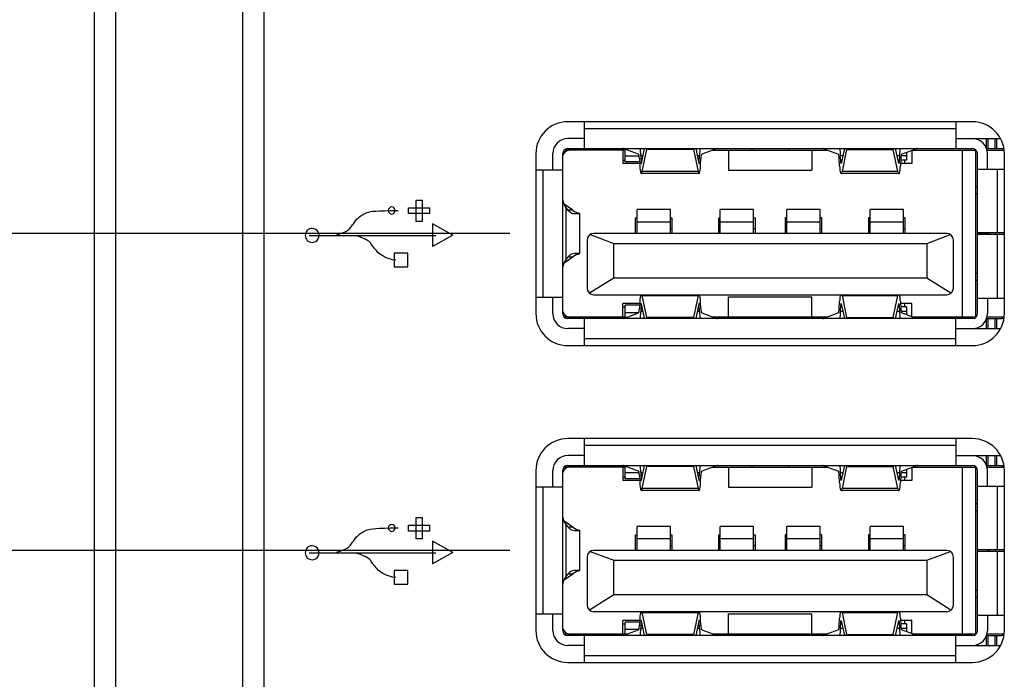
# Model space of a CAD drawing. Header units: inches. Extents: x 0 to 34, y 0 to 22.
# Tile 50 of 65: x 18 to 19.1, y 14.8 to 15.6. Entities that reach past the tile are written whole.
import ezdxf

# ---------------------------------------------------------------- set-up
doc = ezdxf.new("R2010")
doc.units = ezdxf.units.IN
doc.header["$LTSCALE"] = 1.87
doc.header["$MEASUREMENT"] = 0
doc.layers.get('0').update_dxf_attribs({"linetype": 'CONTINUOUS'})
doc.layers.add('02___PRT_ALL_AXES', color=7, linetype='CONTINUOUS')
doc.layers.add('DIMENSIONS', color=7, linetype='CONTINUOUS')
doc.styles.get("Standard").update_dxf_attribs({"font": 'txt', "width": 0.8})
doc.dimstyles.new('DIMSTYLE_1', dxfattribs={"dimtxt": 0.125, "dimasz": 0.18, "dimexe": 0.125, "dimexo": 0.0625, "dimgap": 0.0625, "dimtad": 0, "dimtih": 1, "dimtoh": 1, "dimdec": 3, "dimzin": 4, "dimdsep": 46, "dimtxsty": 'STANDARD', "dimblk": '_FILLED', "dimblk1": '_FILLED', "dimblk2": '_FILLED', "dimcen": 0.09, "dimadec": 0, "dimazin": 0, "dimtp": 0.001, "dimtm": 0.001, "dimtfac": 1, "dimtdec": 3, "dimtofl": 0, "dimtmove": 0, "dimatfit": 3, "dimldrblk": '_FILLED', "dimfxl": 1, "dimtolj": 1, "dimtzin": 4, "dimarcsym": 0})

# ---------------------------------------------------------------- blocks, each defined once
blk = doc.blocks.new('_FILLED')
at = {"color": 0, "linetype": 'BYBLOCK'}
blk.add_solid([(0, 0), (-1, 0.1736), (-1, -0.1736)], dxfattribs=at)
blk = doc.blocks.new('*D20')
at = {"layer": 'DIMENSIONS', "color": 2, "linetype": 'CONTINUOUS'}
for p, q in [((17.2968, 14.9343), (17.2968, 15.2943)), ((18.5378, 14.9343), (17.1718, 14.9343)), ((18.6494, 14.2607), (17.1718, 14.2607)), ((17.2968, 14.2607), (17.2968, 13.9007))]:
    blk.add_line(p, q, dxfattribs=at)
at = {"layer": 'DIMENSIONS', "color": 2, "linetype": 'CONTINUOUS', "xscale": 0.18, "yscale": 0.18, "zscale": 0.18}
for p, rotation in [((17.2968, 14.9343), 270), ((17.2968, 14.2607), 90)]:
    blk.add_blockref('_FILLED', p, dxfattribs=dict(at, rotation=rotation))
at = {"layer": 'DIMENSIONS', "color": 2, "linetype": 'CONTINUOUS', "insert": (17.2968, 14.66), "char_height": 0.125, "width": 1.225, "attachment_point": 2, "line_spacing_factor": 0.9}
blk.add_mtext('.674{\\Ftxt.shx;\\W1.000000;\\H0.125000; }[17.11]', dxfattribs=at)
blk = doc.blocks.new('*D21')
at = {"layer": 'DIMENSIONS', "color": 2, "linetype": 'CONTINUOUS'}
for p, q in [((15.7968, 15.3087), (15.7968, 15.6687)), ((18.5378, 15.3087), (15.6718, 15.3087)), ((18.5378, 14.9343), (15.6718, 14.9343)), ((15.7968, 14.9343), (15.7968, 14.5743))]:
    blk.add_line(p, q, dxfattribs=at)
at = {"layer": 'DIMENSIONS', "color": 2, "linetype": 'CONTINUOUS', "xscale": 0.18, "yscale": 0.18, "zscale": 0.18}
for p, rotation in [((15.7968, 15.3087), 270), ((15.7968, 14.9343), 90)]:
    blk.add_blockref('_FILLED', p, dxfattribs=dict(at, rotation=rotation))
at = {"layer": 'DIMENSIONS', "color": 2, "linetype": 'CONTINUOUS', "insert": (15.7968, 15.184), "char_height": 0.125, "width": 1.125, "attachment_point": 2, "line_spacing_factor": 0.9}
blk.add_mtext('.374{\\Ftxt.shx;\\W1.000000;\\H0.125000; }[9.51]', dxfattribs=at)
blk = doc.blocks.new('*D22')
at = {"layer": 'DIMENSIONS', "color": 2, "linetype": 'CONTINUOUS'}
for p, q in [((16.5468, 15.9756), (16.5468, 16.3356)), ((18.9244, 15.9756), (16.4218, 15.9756)), ((18.5378, 15.3087), (16.4218, 15.3087)), ((16.5468, 15.3087), (16.5468, 14.9487))]:
    blk.add_line(p, q, dxfattribs=at)
at = {"layer": 'DIMENSIONS', "color": 2, "linetype": 'CONTINUOUS', "xscale": 0.18, "yscale": 0.18, "zscale": 0.18}
for p, rotation in [((16.5468, 15.9756), 270), ((16.5468, 15.3087), 90)]:
    blk.add_blockref('_FILLED', p, dxfattribs=dict(at, rotation=rotation))
at = {"layer": 'DIMENSIONS', "color": 2, "linetype": 'CONTINUOUS', "insert": (16.5468, 15.7047), "char_height": 0.125, "width": 1.225, "attachment_point": 2, "line_spacing_factor": 0.9}
blk.add_mtext('.667{\\Ftxt.shx;\\W1.000000;\\H0.125000; }[16.94]', dxfattribs=at)

msp = doc.modelspace()

# ---------------------------------------------------------------- linework, layer by layer
at = {"color": 7, "linetype": 'CONTINUOUS'}
for p, q in [((18.2218, 17.2419), (18.2218, 12.1333)), ((18.0718, 12.137), (18.0718, 17.2382)), ((18.2468, 17.2175), (18.2468, 12.1577)), ((18.0468, 12.1626), (18.0468, 17.2126)), ((18.6259, 15.4091), (18.6259, 15.4409)), ((19.0649, 15.4409), (19.0649, 15.4091)), ((19.0649, 15.4327), (18.6259, 15.4327)), ((18.6259, 15.4209), (18.6062, 15.4209)), ((19.0649, 15.4209), (19.1178, 15.4209)), ((19.101, 15.4209), (19.101, 15.4097)), ((19.1033, 15.4091), (19.1033, 15.4209)), ((19.1111, 15.4209), (19.1111, 15.4091)), ((19.1134, 15.4091), (19.1134, 15.4209)), ((18.5885, 15.3841), (18.5885, 15.4032)), ((18.6003, 15.2142), (18.6003, 15.4032)), ((18.6741, 15.4072), (18.6018, 15.4072)), ((18.6062, 15.4091), (19.0846, 15.4091)), ((18.6712, 15.4072), (18.6712, 15.3914)), ((18.69, 15.4024), (18.6726, 15.4089)), ((18.6741, 15.3934), (18.6741, 15.408)), ((18.6741, 15.408), (18.675, 15.408)), ((18.6907, 15.4003), (18.6741, 15.4003)), ((18.6925, 15.401), (18.6929, 15.3927)), ((18.6925, 15.401), (18.6953, 15.401)), ((18.6933, 15.3917), (18.697, 15.4091)), ((18.6943, 15.382), (18.6997, 15.4079)), ((18.6996, 15.4091), (18.6997, 15.4079)), ((18.7548, 15.4079), (18.6997, 15.4079)), ((18.7548, 15.4079), (18.7549, 15.4091)), ((18.7548, 15.4079), (18.7603, 15.382)), ((18.7575, 15.4091), (18.7612, 15.3917)), ((18.7593, 15.401), (18.762, 15.401)), ((18.7616, 15.3927), (18.762, 15.401)), ((18.7819, 15.4089), (18.7646, 15.4024)), ((18.7773, 15.4072), (18.9134, 15.4072)), ((18.7964, 15.4072), (18.7964, 15.3835)), ((18.8237, 15.4091), (18.8237, 15.4072)), ((18.867, 15.4091), (18.867, 15.4072)), ((18.8948, 15.4072), (18.8948, 15.3835)), ((18.9088, 15.4089), (18.9262, 15.4024)), ((18.9291, 15.3927), (18.9287, 15.401)), ((18.9287, 15.401), (18.9315, 15.401)), ((18.9332, 15.4091), (18.9296, 15.3917)), ((18.9359, 15.4079), (18.9305, 15.382)), ((18.9359, 15.4079), (18.9358, 15.4091)), ((18.9359, 15.4079), (18.991, 15.4079)), ((18.9911, 15.4091), (18.991, 15.4079)), ((18.9965, 15.382), (18.991, 15.4079)), ((18.9974, 15.3917), (18.9938, 15.4091)), ((18.9955, 15.401), (18.9982, 15.401)), ((18.9982, 15.401), (18.9978, 15.3927)), ((19.0068, 15.4005), (19.0001, 15.4005)), ((19.0008, 15.4024), (19.0181, 15.4089)), ((19.0068, 15.4046), (19.0068, 15.3953)), ((19.0129, 15.4069), (19.0129, 15.3914)), ((19.0136, 15.4072), (19.0889, 15.4072)), ((19.0727, 15.2103), (19.0727, 15.4072)), ((19.0885, 15.2103), (19.0885, 15.4072)), ((19.0905, 15.3095), (19.0905, 15.4032)), ((19.1012, 15.4091), (19.1193, 15.4091)), ((19.1018, 15.4072), (19.122, 15.4072)), ((19.1023, 15.3849), (19.1023, 15.4032)), ((18.6712, 15.3953), (18.6741, 15.3953)), ((18.6912, 15.3914), (18.6712, 15.3914)), ((18.6911, 15.3934), (18.6741, 15.3934)), ((18.6909, 15.3971), (18.6913, 15.3889)), ((18.6936, 15.3927), (18.6929, 15.3927)), ((18.7616, 15.3927), (18.761, 15.3927)), ((18.7632, 15.3889), (18.7636, 15.3971)), ((18.9276, 15.3889), (18.9272, 15.3971)), ((18.9298, 15.3927), (18.9291, 15.3927)), ((18.9978, 15.3927), (18.9972, 15.3927)), ((18.9998, 15.3971), (18.9994, 15.3889)), ((19.0129, 15.3914), (18.9995, 15.3914)), ((19.0068, 15.3953), (18.9997, 15.3953)), ((19.0046, 15.3914), (19.0046, 15.3953)), ((18.5685, 15.3841), (18.6003, 15.3841)), ((18.5767, 15.3841), (18.5767, 15.2333)), ((18.7613, 15.3796), (18.6932, 15.3796)), ((18.7603, 15.382), (18.6943, 15.382)), ((18.7964, 15.3835), (18.8948, 15.3835)), ((18.9976, 15.3796), (18.9294, 15.3796)), ((18.9965, 15.382), (18.9305, 15.382)), ((19.0905, 15.3849), (19.1223, 15.3849)), ((19.1141, 15.3095), (19.1141, 15.3849)), ((19.0905, 15.3638), (19.0885, 15.3638)), ((19.0885, 15.356), (19.0905, 15.356)), ((18.6123, 15.3363), (18.6019, 15.3434)), ((18.6044, 15.2785), (18.6044, 15.339)), ((18.6044, 15.339), (18.6056, 15.3374)), ((18.6123, 15.3363), (18.6067, 15.3363)), ((18.614, 15.3324), (18.6194, 15.3324)), ((18.62, 15.3328), (18.62, 15.3325)), ((18.62, 15.3324), (18.62, 15.2851)), ((18.6881, 15.3089), (18.6881, 15.3372)), ((18.7275, 15.3372), (18.6881, 15.3372)), ((18.7275, 15.3089), (18.7275, 15.3372)), ((18.7865, 15.3089), (18.7865, 15.3372)), ((18.8259, 15.3372), (18.7865, 15.3372)), ((18.8259, 15.3089), (18.8259, 15.3372)), ((18.8653, 15.3089), (18.8653, 15.3372)), ((18.9046, 15.3372), (18.8653, 15.3372)), ((18.9046, 15.3089), (18.9046, 15.3372)), ((18.9637, 15.3089), (18.9637, 15.3372)), ((19.0031, 15.3372), (18.9637, 15.3372)), ((19.0031, 15.3089), (19.0031, 15.3372)), ((18.6861, 15.3089), (18.6861, 15.3274)), ((18.6861, 15.3274), (18.6881, 15.3274)), ((18.6881, 15.3228), (18.7275, 15.3228)), ((18.7275, 15.3274), (18.7294, 15.3274)), ((18.7294, 15.3274), (18.7294, 15.3089)), ((18.7846, 15.3089), (18.7846, 15.3274)), ((18.7846, 15.3274), (18.7865, 15.3274)), ((18.7865, 15.3228), (18.8259, 15.3228)), ((18.8259, 15.3274), (18.8279, 15.3274)), ((18.8279, 15.3274), (18.8279, 15.3089)), ((18.8633, 15.3274), (18.8633, 15.3089)), ((18.8653, 15.3274), (18.8633, 15.3274)), ((18.8653, 15.3228), (18.9046, 15.3228)), ((18.9066, 15.3274), (18.9046, 15.3274)), ((18.9066, 15.3089), (18.9066, 15.3274)), ((18.9617, 15.3274), (18.9617, 15.3089)), ((18.9637, 15.3274), (18.9617, 15.3274)), ((18.9637, 15.3228), (19.0031, 15.3228)), ((19.005, 15.3274), (19.0031, 15.3274)), ((19.005, 15.3089), (19.005, 15.3274)), ((18.6326, 15.3076), (18.6605, 15.2971)), ((19.0542, 15.3089), (18.6369, 15.3089)), ((18.7275, 15.3147), (18.7294, 15.3147)), ((18.7846, 15.3147), (18.7865, 15.3147)), ((18.8259, 15.3147), (18.8279, 15.3147)), ((18.8633, 15.3147), (18.8653, 15.3147)), ((18.9046, 15.3147), (18.9066, 15.3147)), ((18.9617, 15.3147), (18.9637, 15.3147)), ((19.0031, 15.3147), (19.005, 15.3147)), ((19.0306, 15.2971), (19.0586, 15.3076)), ((19.1223, 15.3095), (19.0905, 15.3095)), ((19.0905, 15.2142), (19.0905, 15.3094)), ((19.1023, 15.3094), (19.0905, 15.3094)), ((19.0905, 15.3079), (19.1223, 15.3079)), ((19.1023, 15.3094), (19.1023, 15.3079)), ((19.1042, 15.3095), (19.1042, 15.3079)), ((19.1121, 15.3079), (19.1121, 15.3095)), ((19.1141, 15.2325), (19.1141, 15.3079)), ((18.629, 15.3011), (18.629, 15.2444)), ((18.6605, 15.2562), (18.6605, 15.2971)), ((18.6605, 15.2971), (19.0306, 15.2971)), ((19.0306, 15.2971), (19.0306, 15.2562)), ((19.0621, 15.2444), (19.0621, 15.3011)), ((18.6194, 15.2851), (18.614, 15.2851)), ((18.62, 15.285), (18.62, 15.2847)), ((18.6019, 15.274), (18.6123, 15.2812)), ((18.6056, 15.28), (18.6044, 15.2785)), ((18.6067, 15.2812), (18.6123, 15.2812)), ((19.0905, 15.2615), (19.0885, 15.2615)), ((18.6605, 15.2562), (18.6319, 15.2383)), ((19.0306, 15.2562), (18.6605, 15.2562)), ((19.0592, 15.2383), (19.0306, 15.2562)), ((19.0885, 15.2536), (19.0905, 15.2536)), ((18.6003, 15.2333), (18.5685, 15.2333)), ((18.5885, 15.2142), (18.5885, 15.2333)), ((18.6369, 15.2365), (19.0542, 15.2365)), ((18.6712, 15.2103), (18.6712, 15.2261)), ((18.6912, 15.2261), (18.6712, 15.2261)), ((18.6913, 15.2286), (18.6909, 15.2203)), ((18.697, 15.2083), (18.6933, 15.2257)), ((18.6997, 15.2095), (18.6943, 15.2355)), ((18.6943, 15.2355), (18.7603, 15.2355)), ((18.7603, 15.2355), (18.7548, 15.2095)), ((18.7612, 15.2257), (18.7575, 15.2083)), ((18.7636, 15.2203), (18.7632, 15.2286)), ((18.7964, 15.2103), (18.7964, 15.2339)), ((18.7964, 15.2339), (18.8948, 15.2339)), ((18.8948, 15.2103), (18.8948, 15.2339)), ((18.9272, 15.2203), (18.9276, 15.2286)), ((18.9296, 15.2257), (18.9332, 15.2083)), ((18.9305, 15.2355), (18.9359, 15.2095)), ((18.9305, 15.2355), (18.9965, 15.2355)), ((18.991, 15.2095), (18.9965, 15.2355)), ((18.9938, 15.2083), (18.9974, 15.2257)), ((18.9994, 15.2286), (18.9998, 15.2203)), ((19.0129, 15.2261), (18.9995, 15.2261)), ((19.0046, 15.2221), (19.0046, 15.2261)), ((19.0129, 15.2105), (19.0129, 15.2261)), ((19.0905, 15.2325), (19.1223, 15.2325)), ((19.1023, 15.2325), (19.1023, 15.2142)), ((18.6712, 15.2221), (18.6741, 15.2221)), ((18.6726, 15.2086), (18.69, 15.215)), ((18.6741, 15.2092), (18.6741, 15.2241)), ((18.6911, 15.2241), (18.6741, 15.2241)), ((18.6741, 15.2156), (18.6903, 15.2156)), ((18.6929, 15.2247), (18.6925, 15.2165)), ((18.6953, 15.2165), (18.6925, 15.2165)), ((18.6929, 15.2247), (18.6936, 15.2247)), ((18.762, 15.2165), (18.7593, 15.2165)), ((18.761, 15.2247), (18.7616, 15.2247)), ((18.762, 15.2165), (18.7616, 15.2247)), ((18.7646, 15.215), (18.7819, 15.2086)), ((18.9262, 15.215), (18.9088, 15.2086)), ((18.9287, 15.2165), (18.9291, 15.2247)), ((18.9315, 15.2165), (18.9287, 15.2165)), ((18.9291, 15.2247), (18.9298, 15.2247)), ((18.9982, 15.2165), (18.9955, 15.2165)), ((18.9972, 15.2247), (18.9978, 15.2247)), ((18.9978, 15.2247), (18.9982, 15.2165)), ((19.0068, 15.2221), (18.9997, 15.2221)), ((19.0001, 15.2169), (19.0068, 15.2169)), ((19.0181, 15.2086), (19.0008, 15.215)), ((19.0068, 15.2221), (19.0068, 15.2128)), ((18.6018, 15.2103), (18.6741, 15.2103)), ((19.0846, 15.2083), (18.6062, 15.2083)), ((18.6259, 15.1765), (18.6259, 15.2083)), ((18.6757, 15.2097), (18.6741, 15.2097)), ((18.6997, 15.2095), (18.6996, 15.2083)), ((18.7548, 15.2095), (18.6997, 15.2095)), ((18.7549, 15.2083), (18.7548, 15.2095)), ((18.7773, 15.2103), (18.9134, 15.2103)), ((18.8237, 15.2083), (18.8237, 15.2103)), ((18.867, 15.2083), (18.867, 15.2103)), ((18.9358, 15.2083), (18.9359, 15.2095)), ((18.9359, 15.2095), (18.991, 15.2095)), ((18.991, 15.2095), (18.9911, 15.2083)), ((19.0136, 15.2103), (19.0889, 15.2103)), ((19.0649, 15.1765), (19.0649, 15.2083)), ((19.101, 15.2078), (19.101, 15.1965)), ((19.1012, 15.2083), (19.1193, 15.2083)), ((19.1018, 15.2103), (19.122, 15.2103)), ((19.1033, 15.1965), (19.1033, 15.2083)), ((19.1111, 15.2083), (19.1111, 15.1965)), ((19.1134, 15.1965), (19.1134, 15.2083)), ((18.6259, 15.1965), (18.6062, 15.1965)), ((19.0649, 15.1965), (19.1178, 15.1965)), ((18.6259, 15.1847), (19.0649, 15.1847)), ((18.6259, 15.0347), (18.6259, 15.0665)), ((19.0649, 15.0665), (19.0649, 15.0347)), ((19.0649, 15.0583), (18.6259, 15.0583)), ((18.6259, 15.0465), (18.6062, 15.0465)), ((19.0649, 15.0465), (19.1178, 15.0465)), ((19.101, 15.0465), (19.101, 15.0353)), ((19.1033, 15.0347), (19.1033, 15.0465)), ((19.1111, 15.0465), (19.1111, 15.0347)), ((19.1134, 15.0347), (19.1134, 15.0465)), ((18.5885, 15.0097), (18.5885, 15.0288)), ((18.6003, 14.8398), (18.6003, 15.0288)), ((18.6741, 15.0327), (18.6018, 15.0327)), ((18.6062, 15.0347), (19.0846, 15.0347)), ((18.6712, 15.0327), (18.6712, 15.017)), ((18.69, 15.028), (18.6726, 15.0344)), ((18.6741, 15.019), (18.6741, 15.0336)), ((18.6741, 15.0336), (18.675, 15.0336)), ((18.6933, 15.0173), (18.697, 15.0347)), ((18.6943, 15.0075), (18.6997, 15.0335)), ((18.6996, 15.0347), (18.6997, 15.0335)), ((18.7548, 15.0335), (18.6997, 15.0335)), ((18.7548, 15.0335), (18.7549, 15.0347)), ((18.7548, 15.0335), (18.7603, 15.0075)), ((18.7575, 15.0347), (18.7612, 15.0173)), ((18.7819, 15.0344), (18.7646, 15.028)), ((18.7773, 15.0327), (18.9134, 15.0327)), ((18.7964, 15.0327), (18.7964, 15.0091)), ((18.8237, 15.0347), (18.8237, 15.0327)), ((18.867, 15.0347), (18.867, 15.0327)), ((18.8948, 15.0327), (18.8948, 15.0091)), ((18.9088, 15.0344), (18.9262, 15.028)), ((18.9332, 15.0347), (18.9296, 15.0173)), ((18.9359, 15.0335), (18.9305, 15.0075)), ((18.9359, 15.0335), (18.9358, 15.0347)), ((18.9359, 15.0335), (18.991, 15.0335)), ((18.9911, 15.0347), (18.991, 15.0335)), ((18.9965, 15.0075), (18.991, 15.0335)), ((18.9974, 15.0173), (18.9938, 15.0347)), ((19.0008, 15.028), (19.0181, 15.0344)), ((19.0068, 15.0302), (19.0068, 15.0209)), ((19.0129, 15.0325), (19.0129, 15.017)), ((19.0136, 15.0327), (19.0889, 15.0327)), ((19.0727, 14.8359), (19.0727, 15.0327)), ((19.0885, 14.8359), (19.0885, 15.0327)), ((19.0905, 14.9351), (19.0905, 15.0288)), ((19.1012, 15.0347), (19.1193, 15.0347)), ((19.1018, 15.0327), (19.122, 15.0327)), ((19.1023, 15.0105), (19.1023, 15.0288)), ((18.6712, 15.0209), (18.6741, 15.0209)), ((18.6912, 15.017), (18.6712, 15.017)), ((18.6907, 15.0259), (18.6741, 15.0259)), ((18.6911, 15.019), (18.6741, 15.019)), ((18.6909, 15.0227), (18.6913, 15.0145)), ((18.6925, 15.0266), (18.6929, 15.0183)), ((18.6925, 15.0266), (18.6953, 15.0266)), ((18.6936, 15.0183), (18.6929, 15.0183)), ((18.7593, 15.0266), (18.762, 15.0266)), ((18.7616, 15.0183), (18.761, 15.0183)), ((18.7616, 15.0183), (18.762, 15.0266)), ((18.7632, 15.0145), (18.7636, 15.0227)), ((18.9276, 15.0145), (18.9272, 15.0227)), ((18.9291, 15.0183), (18.9287, 15.0266)), ((18.9287, 15.0266), (18.9315, 15.0266)), ((18.9298, 15.0183), (18.9291, 15.0183)), ((18.9955, 15.0266), (18.9982, 15.0266)), ((18.9978, 15.0183), (18.9972, 15.0183)), ((18.9982, 15.0266), (18.9978, 15.0183)), ((18.9998, 15.0227), (18.9994, 15.0145)), ((19.0129, 15.017), (18.9995, 15.017)), ((19.0068, 15.0209), (18.9997, 15.0209)), ((19.0068, 15.0261), (19.0001, 15.0261)), ((19.0046, 15.017), (19.0046, 15.0209)), ((18.5685, 15.0097), (18.6003, 15.0097)), ((18.5767, 15.0097), (18.5767, 14.8589)), ((18.7613, 15.0052), (18.6932, 15.0052)), ((18.7603, 15.0075), (18.6943, 15.0075)), ((18.7964, 15.0091), (18.8948, 15.0091)), ((18.9976, 15.0052), (18.9294, 15.0052)), ((18.9965, 15.0075), (18.9305, 15.0075)), ((19.0905, 15.0105), (19.1223, 15.0105)), ((19.1141, 14.9351), (19.1141, 15.0105)), ((19.0905, 14.9894), (19.0885, 14.9894)), ((19.0885, 14.9816), (19.0905, 14.9816)), ((18.6123, 14.9619), (18.6019, 14.969)), ((18.6044, 14.9041), (18.6044, 14.9645)), ((18.6044, 14.9645), (18.6056, 14.963)), ((18.6123, 14.9619), (18.6067, 14.9619)), ((18.614, 14.9579), (18.6194, 14.9579)), ((18.62, 14.9584), (18.62, 14.9581)), ((18.62, 14.958), (18.62, 14.9107)), ((18.6881, 14.9345), (18.6881, 14.9628)), ((18.7275, 14.9628), (18.6881, 14.9628)), ((18.7275, 14.9345), (18.7275, 14.9628)), ((18.7865, 14.9345), (18.7865, 14.9628)), ((18.8259, 14.9628), (18.7865, 14.9628)), ((18.8259, 14.9345), (18.8259, 14.9628)), ((18.8653, 14.9345), (18.8653, 14.9628)), ((18.9046, 14.9628), (18.8653, 14.9628)), ((18.9046, 14.9345), (18.9046, 14.9628)), ((18.9637, 14.9345), (18.9637, 14.9628)), ((19.0031, 14.9628), (18.9637, 14.9628)), ((19.0031, 14.9345), (19.0031, 14.9628)), ((18.6861, 14.9345), (18.6861, 14.953)), ((18.6861, 14.953), (18.6881, 14.953)), ((18.6881, 14.9484), (18.7275, 14.9484)), ((18.7275, 14.953), (18.7294, 14.953)), ((18.7294, 14.953), (18.7294, 14.9345)), ((18.7846, 14.9345), (18.7846, 14.953)), ((18.7846, 14.953), (18.7865, 14.953)), ((18.7865, 14.9484), (18.8259, 14.9484)), ((18.8259, 14.953), (18.8279, 14.953)), ((18.8279, 14.953), (18.8279, 14.9345)), ((18.8633, 14.953), (18.8633, 14.9345)), ((18.8653, 14.953), (18.8633, 14.953)), ((18.8653, 14.9484), (18.9046, 14.9484)), ((18.9066, 14.953), (18.9046, 14.953)), ((18.9066, 14.9345), (18.9066, 14.953)), ((18.9617, 14.953), (18.9617, 14.9345)), ((18.9637, 14.953), (18.9617, 14.953)), ((18.9637, 14.9484), (19.0031, 14.9484)), ((19.005, 14.953), (19.0031, 14.953)), ((19.005, 14.9345), (19.005, 14.953)), ((19.0542, 14.9345), (18.6369, 14.9345)), ((18.7275, 14.9403), (18.7294, 14.9403)), ((18.7846, 14.9403), (18.7865, 14.9403)), ((18.8259, 14.9403), (18.8279, 14.9403)), ((18.8633, 14.9403), (18.8653, 14.9403)), ((18.9046, 14.9403), (18.9066, 14.9403)), ((18.9617, 14.9403), (18.9637, 14.9403)), ((19.0031, 14.9403), (19.005, 14.9403)), ((19.1223, 14.9351), (19.0905, 14.9351)), ((19.0905, 14.8398), (19.0905, 14.935)), ((19.1023, 14.935), (19.0905, 14.935)), ((19.1023, 14.935), (19.1023, 14.9335)), ((19.1042, 14.9351), (19.1042, 14.9335)), ((19.1121, 14.9335), (19.1121, 14.9351)), ((18.629, 14.9266), (18.629, 14.8699)), ((18.6326, 14.9332), (18.6605, 14.9227)), ((18.6605, 14.8818), (18.6605, 14.9227)), ((18.6605, 14.9227), (19.0306, 14.9227)), ((19.0306, 14.9227), (19.0586, 14.9332)), ((19.0306, 14.9227), (19.0306, 14.8818)), ((19.0621, 14.8699), (19.0621, 14.9266)), ((19.0905, 14.9335), (19.1223, 14.9335)), ((19.1141, 14.8581), (19.1141, 14.9335)), ((18.6019, 14.8996), (18.6123, 14.9068)), ((18.6056, 14.9056), (18.6044, 14.9041)), ((18.6067, 14.9068), (18.6123, 14.9068)), ((18.6194, 14.9107), (18.614, 14.9107)), ((18.62, 14.9106), (18.62, 14.9103)), ((18.6605, 14.8818), (18.6319, 14.8639)), ((19.0306, 14.8818), (18.6605, 14.8818)), ((19.0592, 14.8639), (19.0306, 14.8818)), ((19.0905, 14.8871), (19.0885, 14.8871)), ((19.0885, 14.8792), (19.0905, 14.8792)), ((18.6003, 14.8589), (18.5685, 14.8589)), ((18.5885, 14.8398), (18.5885, 14.8589)), ((18.6369, 14.8621), (19.0542, 14.8621)), ((18.6913, 14.8542), (18.6909, 14.8459)), ((18.6997, 14.8351), (18.6943, 14.8611)), ((18.6943, 14.8611), (18.7603, 14.8611)), ((18.7603, 14.8611), (18.7548, 14.8351)), ((18.7636, 14.8459), (18.7632, 14.8542)), ((18.7964, 14.8359), (18.7964, 14.8595)), ((18.7964, 14.8595), (18.8948, 14.8595)), ((18.8948, 14.8359), (18.8948, 14.8595)), ((18.9272, 14.8459), (18.9276, 14.8542)), ((18.9305, 14.8611), (18.9359, 14.8351)), ((18.9305, 14.8611), (18.9965, 14.8611)), ((18.991, 14.8351), (18.9965, 14.8611)), ((18.9994, 14.8542), (18.9998, 14.8459)), ((19.0905, 14.8581), (19.1223, 14.8581)), ((19.1023, 14.8581), (19.1023, 14.8398)), ((18.6712, 14.8359), (18.6712, 14.8516)), ((18.6912, 14.8516), (18.6712, 14.8516)), ((18.6712, 14.8477), (18.6741, 14.8477)), ((18.6741, 14.8347), (18.6741, 14.8497)), ((18.6911, 14.8497), (18.6741, 14.8497)), ((18.6741, 14.8412), (18.6903, 14.8412)), ((18.6929, 14.8503), (18.6925, 14.8421)), ((18.6953, 14.8421), (18.6925, 14.8421)), ((18.6929, 14.8503), (18.6936, 14.8503)), ((18.697, 14.8339), (18.6933, 14.8513)), ((18.7612, 14.8513), (18.7575, 14.8339)), ((18.762, 14.8421), (18.7593, 14.8421)), ((18.761, 14.8503), (18.7616, 14.8503)), ((18.762, 14.8421), (18.7616, 14.8503)), ((18.9287, 14.8421), (18.9291, 14.8503)), ((18.9315, 14.8421), (18.9287, 14.8421)), ((18.9291, 14.8503), (18.9298, 14.8503)), ((18.9296, 14.8513), (18.9332, 14.8339)), ((18.9938, 14.8339), (18.9974, 14.8513)), ((18.9982, 14.8421), (18.9955, 14.8421)), ((18.9972, 14.8503), (18.9978, 14.8503)), ((18.9978, 14.8503), (18.9982, 14.8421)), ((19.0129, 14.8516), (18.9995, 14.8516)), ((19.0068, 14.8477), (18.9997, 14.8477)), ((19.0001, 14.8425), (19.0068, 14.8425)), ((19.0046, 14.8477), (19.0046, 14.8516)), ((19.0068, 14.8477), (19.0068, 14.8384)), ((19.0129, 14.8361), (19.0129, 14.8516)), ((18.6018, 14.8359), (18.6741, 14.8359)), ((19.0846, 14.8339), (18.6062, 14.8339)), ((18.6259, 14.8021), (18.6259, 14.8339)), ((18.6726, 14.8342), (18.69, 14.8406)), ((18.6757, 14.8353), (18.6741, 14.8353)), ((18.6997, 14.8351), (18.6996, 14.8339)), ((18.7548, 14.8351), (18.6997, 14.8351)), ((18.7549, 14.8339), (18.7548, 14.8351)), ((18.7646, 14.8406), (18.7819, 14.8342)), ((18.7773, 14.8359), (18.9134, 14.8359)), ((18.8237, 14.8339), (18.8237, 14.8359)), ((18.867, 14.8339), (18.867, 14.8359)), ((18.9262, 14.8406), (18.9088, 14.8342)), ((18.9358, 14.8339), (18.9359, 14.8351)), ((18.9359, 14.8351), (18.991, 14.8351)), ((18.991, 14.8351), (18.9911, 14.8339)), ((19.0181, 14.8342), (19.0008, 14.8406)), ((19.0136, 14.8359), (19.0889, 14.8359)), ((19.0649, 14.8021), (19.0649, 14.8339)), ((19.101, 14.8334), (19.101, 14.8221)), ((19.1012, 14.8339), (19.1193, 14.8339)), ((19.1018, 14.8359), (19.122, 14.8359)), ((19.1033, 14.8221), (19.1033, 14.8339)), ((19.1111, 14.8339), (19.1111, 14.8221)), ((19.1134, 14.8221), (19.1134, 14.8339)), ((18.6259, 14.8221), (18.6062, 14.8221)), ((19.0649, 14.8221), (19.1178, 14.8221)), ((18.6259, 14.8103), (19.0649, 14.8103))]:
    msp.add_line(p, q, dxfattribs=at)
at = {"color": 40, "linetype": 'CONTINUOUS'}
for p, q in [((18.4269, 15.3232), (18.4269, 15.3483)), ((18.4269, 15.3483), (18.4339, 15.3483)), ((18.4339, 15.3483), (18.4339, 15.3232)), ((18.3614, 15.3296), (18.3627, 15.3304)), ((18.3627, 15.3304), (18.3642, 15.3314)), ((18.3642, 15.3314), (18.3657, 15.3322)), ((18.3657, 15.3322), (18.3674, 15.3329)), ((18.3674, 15.3329), (18.3691, 15.3336)), ((18.3691, 15.3336), (18.3709, 15.3341)), ((18.3709, 15.3341), (18.373, 15.3347)), ((18.373, 15.3347), (18.3758, 15.3351)), ((18.3758, 15.3351), (18.3793, 15.3354)), ((18.3793, 15.3354), (18.3838, 15.3356)), ((18.3838, 15.3356), (18.3896, 15.3358)), ((18.3896, 15.3358), (18.3968, 15.336)), ((18.3968, 15.336), (18.4058, 15.336)), ((18.4179, 15.3323), (18.4179, 15.3393)), ((18.4179, 15.3393), (18.4429, 15.3393)), ((18.4429, 15.3323), (18.4179, 15.3323)), ((18.4429, 15.3393), (18.4429, 15.3323)), ((18.3503, 15.3169), (18.3519, 15.3192)), ((18.3519, 15.3192), (18.3527, 15.3204)), ((18.3527, 15.3204), (18.3536, 15.3216)), ((18.3536, 15.3216), (18.3545, 15.3228)), ((18.3545, 15.3228), (18.3566, 15.3253)), ((18.3566, 15.3253), (18.3576, 15.3264)), ((18.3576, 15.3264), (18.3588, 15.3275)), ((18.3588, 15.3275), (18.36, 15.3285)), ((18.36, 15.3285), (18.3614, 15.3296)), ((18.4339, 15.3232), (18.4269, 15.3232)), ((18.4463, 15.3202), (18.4463, 15.2936)), ((18.4703, 15.3069), (18.4463, 15.3202)), ((18.3003, 15.3066), (18.4503, 15.3066)), ((18.3333, 15.3073), (18.3378, 15.3088)), ((18.3378, 15.3088), (18.3412, 15.3102)), ((18.3412, 15.3102), (18.3439, 15.3114)), ((18.3439, 15.3114), (18.346, 15.3126)), ((18.346, 15.3126), (18.3475, 15.3136)), ((18.3475, 15.3136), (18.3487, 15.3148)), ((18.3487, 15.3148), (18.3495, 15.3158)), ((18.3495, 15.3158), (18.3503, 15.3169)), ((18.4703, 15.3069), (18.4463, 15.2936)), ((18.3613, 15.3045), (18.357, 15.3059)), ((18.3649, 15.3031), (18.3613, 15.3045)), ((18.3676, 15.3018), (18.3649, 15.3031)), ((18.3696, 15.3007), (18.3676, 15.3018)), ((18.3711, 15.2996), (18.3696, 15.3007)), ((18.3723, 15.2985), (18.3711, 15.2996)), ((18.3732, 15.2974), (18.3723, 15.2985)), ((18.3739, 15.2963), (18.3732, 15.2974)), ((18.3747, 15.2952), (18.3739, 15.2963)), ((18.3755, 15.2941), (18.3747, 15.2952)), ((18.3764, 15.2928), (18.3755, 15.2941)), ((18.3773, 15.2916), (18.3764, 15.2928)), ((18.3784, 15.2903), (18.3773, 15.2916)), ((18.3795, 15.289), (18.3784, 15.2903)), ((18.3808, 15.2876), (18.3795, 15.289)), ((18.3822, 15.2862), (18.3808, 15.2876)), ((18.3837, 15.2849), (18.3822, 15.2862)), ((18.3855, 15.2835), (18.3837, 15.2849)), ((18.3875, 15.2823), (18.3855, 15.2835)), ((18.401, 15.2855), (18.401, 15.2696)), ((18.417, 15.2855), (18.401, 15.2855)), ((18.417, 15.2696), (18.417, 15.2855)), ((18.3898, 15.281), (18.3875, 15.2823)), ((18.3925, 15.2798), (18.3898, 15.281)), ((18.3956, 15.2788), (18.3925, 15.2798)), ((18.399, 15.2779), (18.3956, 15.2788)), ((18.403, 15.2773), (18.399, 15.2779)), ((18.401, 15.2696), (18.417, 15.2696)), ((18.4269, 14.9482), (18.4269, 14.9733)), ((18.4269, 14.9733), (18.4339, 14.9733)), ((18.4339, 14.9733), (18.4339, 14.9482)), ((18.3657, 14.9572), (18.3674, 14.9579)), ((18.3674, 14.9579), (18.3691, 14.9586)), ((18.3691, 14.9586), (18.3709, 14.9591)), ((18.3709, 14.9591), (18.373, 14.9597)), ((18.373, 14.9597), (18.3758, 14.9601)), ((18.3758, 14.9601), (18.3793, 14.9604)), ((18.3793, 14.9604), (18.3838, 14.9606)), ((18.3838, 14.9606), (18.3896, 14.9608)), ((18.3896, 14.9608), (18.3968, 14.961)), ((18.3968, 14.961), (18.4058, 14.961)), ((18.4179, 14.9573), (18.4179, 14.9643)), ((18.4179, 14.9643), (18.4429, 14.9643)), ((18.4429, 14.9643), (18.4429, 14.9573)), ((18.3527, 14.9454), (18.3536, 14.9466)), ((18.3536, 14.9466), (18.3545, 14.9478)), ((18.3545, 14.9478), (18.3566, 14.9503)), ((18.3566, 14.9503), (18.3576, 14.9514)), ((18.3576, 14.9514), (18.3588, 14.9525)), ((18.3588, 14.9525), (18.36, 14.9535)), ((18.36, 14.9535), (18.3614, 14.9546)), ((18.3614, 14.9546), (18.3627, 14.9554)), ((18.3627, 14.9554), (18.3642, 14.9564)), ((18.3642, 14.9564), (18.3657, 14.9572)), ((18.4429, 14.9573), (18.4179, 14.9573)), ((18.4339, 14.9482), (18.4269, 14.9482)), ((18.3378, 14.9338), (18.3412, 14.9352)), ((18.3412, 14.9352), (18.3439, 14.9364)), ((18.3439, 14.9364), (18.346, 14.9376)), ((18.346, 14.9376), (18.3475, 14.9386)), ((18.3475, 14.9386), (18.3487, 14.9398)), ((18.3487, 14.9398), (18.3495, 14.9408)), ((18.3495, 14.9408), (18.3503, 14.9419)), ((18.3503, 14.9419), (18.3519, 14.9442)), ((18.3519, 14.9442), (18.3527, 14.9454)), ((18.4463, 14.9452), (18.4463, 14.9186)), ((18.4703, 14.9319), (18.4463, 14.9452)), ((18.3003, 14.9316), (18.4503, 14.9316)), ((18.3333, 14.9323), (18.3378, 14.9338)), ((18.3613, 14.9295), (18.357, 14.9309)), ((18.3649, 14.9281), (18.3613, 14.9295)), ((18.3676, 14.9268), (18.3649, 14.9281)), ((18.3696, 14.9257), (18.3676, 14.9268)), ((18.3711, 14.9246), (18.3696, 14.9257)), ((18.3723, 14.9235), (18.3711, 14.9246)), ((18.3732, 14.9224), (18.3723, 14.9235)), ((18.3739, 14.9213), (18.3732, 14.9224)), ((18.4703, 14.9319), (18.4463, 14.9186)), ((18.3747, 14.9202), (18.3739, 14.9213)), ((18.3755, 14.9191), (18.3747, 14.9202)), ((18.3764, 14.9178), (18.3755, 14.9191)), ((18.3773, 14.9166), (18.3764, 14.9178)), ((18.3784, 14.9153), (18.3773, 14.9166)), ((18.3795, 14.914), (18.3784, 14.9153)), ((18.3808, 14.9126), (18.3795, 14.914)), ((18.3822, 14.9112), (18.3808, 14.9126)), ((18.3837, 14.9099), (18.3822, 14.9112)), ((18.3855, 14.9085), (18.3837, 14.9099)), ((18.3875, 14.9073), (18.3855, 14.9085)), ((18.3898, 14.906), (18.3875, 14.9073)), ((18.3925, 14.9048), (18.3898, 14.906)), ((18.3956, 14.9038), (18.3925, 14.9048)), ((18.399, 14.9029), (18.3956, 14.9038)), ((18.403, 14.9023), (18.399, 14.9029)), ((18.401, 14.9105), (18.401, 14.8946)), ((18.417, 14.9105), (18.401, 14.9105)), ((18.417, 14.8946), (18.417, 14.9105)), ((18.401, 14.8946), (18.417, 14.8946))]:
    msp.add_line(p, q, dxfattribs=at)
at = {"color": 7, "linetype": 'CONTINUOUS'}
for centre, radius, start, end in [((18.6062, 15.4032), 0.0177, 90, 180), ((19.0846, 15.4032), 0.0177, 0, 90), ((18.6062, 15.4032), 0.00591, 90, 180), ((18.6082, 15.3993), 0.00787, 90, 167.8651), ((19.0846, 15.4032), 0.00591, 0, 90), ((19.1193, 15.4406), 0.0315, 270, 274.4279), ((19.12, 15.3993), 0.00787, 74.6339, 90), ((18.6369, 15.3011), 0.00787, 90, 180), ((19.0542, 15.3011), 0.00787, 0, 90), ((18.6369, 15.2444), 0.00787, 180, 270), ((19.0542, 15.2444), 0.00787, 270, 360), ((18.6062, 15.2142), 0.0177, 180, 270), ((18.6062, 15.2142), 0.00591, 180, 270), ((18.6082, 15.2182), 0.00787, 192.1365, 270), ((19.0846, 15.2142), 0.0177, 270, 360), ((19.0846, 15.2142), 0.00591, 270, 360), ((19.1193, 15.1768), 0.0315, 85.5721, 90), ((19.12, 15.2182), 0.00787, 270, 285.3661), ((18.6062, 15.0288), 0.0177, 90, 180), ((19.0846, 15.0288), 0.0177, 0, 90), ((18.6062, 15.0288), 0.00591, 90, 180), ((18.6082, 15.0249), 0.00787, 90, 167.8651), ((19.0846, 15.0288), 0.00591, 0, 90), ((19.1193, 15.0662), 0.0315, 270, 274.4279), ((19.12, 15.0249), 0.00787, 74.6339, 90), ((18.6369, 14.9266), 0.00787, 90, 180), ((19.0542, 14.9266), 0.00787, 0, 90), ((18.6369, 14.8699), 0.00787, 180, 270), ((19.0542, 14.8699), 0.00787, 270, 360), ((18.6082, 14.8438), 0.00787, 192.1365, 270), ((18.6062, 14.8398), 0.0177, 180, 270), ((18.6062, 14.8398), 0.00591, 180, 270), ((19.0846, 14.8398), 0.0177, 270, 360), ((19.0846, 14.8398), 0.00591, 270, 360), ((19.1193, 14.8024), 0.0315, 85.5721, 90), ((19.12, 14.8438), 0.00787, 270, 285.3661)]:
    msp.add_arc(centre, radius, start, end, dxfattribs=at)
at = {"color": 40, "linetype": 'CONTINUOUS'}
for centre in [(18.304, 15.3066), (18.304, 14.9316)]:
    msp.add_arc(centre, 0.00824, 269.9744, 90.0277, dxfattribs=at)
at = {"color": 7, "linetype": 'CONTINUOUS'}
for centre, major_axis, ratio, start_param, end_param in [((18.6712, 15.2123), (0, 0.1969), 0.141378, -0.05236, 0), ((18.6899, 15.3946), (0, 0.00787), 0.141378, -1.239184, -0.05236), ((18.6899, 15.3946), (0, 0.0197), 0.141378, -1.239184, -0.737815), ((18.7646, 15.3946), (0, 0.0197), 0.141378, 0.737709, 1.239184), ((18.7646, 15.3946), (0, 0.00787), 0.141378, 0.05236, 1.239184), ((18.7834, 15.2123), (0, 0.1969), 0.141378, 0, 0.05236), ((18.9074, 15.2123), (0, 0.1969), 0.141378, -0.05236, 0), ((18.9261, 15.3946), (0, 0.00787), 0.141378, -1.239184, -0.05236), ((18.9261, 15.3946), (0, 0.0197), 0.141378, -1.239184, -0.737544), ((19.0009, 15.3946), (0, 0.0197), 0.141378, 0.737648, 1.239184), ((19.0009, 15.3946), (0, 0.00787), 0.141378, 0.05236, 1.239184), ((19.0196, 15.2123), (0, 0.1969), 0.141378, 0, 0.05236), ((18.6932, 15.3934), (0, 0.0138), 0.141378, 1.902409, 3.735005), ((18.6932, 15.3934), (0, 0.00197), 0.141378, -4.380776, -2.548181), ((18.7613, 15.3934), (0, 0.0138), 0.141378, -3.735005, -1.902409), ((18.7613, 15.3934), (0, 0.00197), 0.141378, 2.614534, 4.380776), ((18.9294, 15.3934), (0, 0.0138), 0.141378, 1.902409, 3.735005), ((18.9294, 15.3934), (0, 0.00197), 0.141378, -4.380776, -2.609214), ((18.9976, 15.3934), (0, 0.0138), 0.141378, -3.735005, -1.902409), ((18.9976, 15.3934), (0, 0.00197), 0.141378, 2.548181, 4.380776), ((18.8365, 15.3491), (0.2362, 0), 0.23206, 3.160108, 3.32808), ((18.6397, 15.3457), (0.0394, 0), 0.202398, -2.901471, -2.855541), ((18.614, 15.5292), (0, 0.1969), 0.188679, -3.369617, -3.141593), ((18.6238, 15.5292), (0, 0.1969), 0.294118, -3.341293, -3.207084), ((18.6194, 15.5292), (0, 0.1969), 0.188679, -3.141593, -3.126147), ((18.614, 15.0883), (0, 0.1969), 0.188679, 0, 0.228024), ((18.6238, 15.0883), (0, 0.1969), 0.294118, 0.065491, 0.1997), ((18.6194, 15.0883), (0, 0.1969), 0.188679, -0.015445, 0), ((18.8365, 15.2683), (0.2362, 0), 0.23206, 9.238291, 9.406262), ((18.6397, 15.2718), (0.0394, 0), 0.202398, 2.855541, 2.901471), ((18.6932, 15.2241), (0, 0.0138), 0.141378, 0.447247, 1.239184), ((18.6932, 15.2241), (0, 0.00197), 0.141378, 5.756493, 7.522369), ((18.6932, 15.2241), (0, 0.0138), 0.141378, -0.593412, -0.449467), ((18.7613, 15.2241), (0, 0.0138), 0.141378, 0.449469, 0.593412), ((18.7613, 15.2241), (0, 0.00197), 0.141378, -1.239184, 0.593412), ((18.7613, 15.2241), (0, 0.0138), 0.141378, -1.239184, -0.449175), ((18.9294, 15.2241), (0, 0.0138), 0.141378, 0.448781, 1.239184), ((18.9294, 15.2241), (0, 0.00197), 0.141378, 5.689773, 7.522369), ((18.9294, 15.2241), (0, 0.0138), 0.141378, -0.593412, -0.450383), ((18.9976, 15.2241), (0, 0.0138), 0.141378, 0.450383, 0.593412), ((18.9976, 15.2241), (0, 0.00197), 0.141378, -1.239184, 0.526897), ((18.9976, 15.2241), (0, 0.0138), 0.141378, -1.239184, -0.44831), ((18.6899, 15.2229), (0, 0.00787), 0.141378, -3.089233, -1.902409), ((18.6899, 15.2229), (0, 0.0197), 0.141378, -2.403884, -1.902409), ((18.7646, 15.2229), (0, 0.0197), 0.141378, -4.380776, -3.879407), ((18.7646, 15.2229), (0, 0.00787), 0.141378, -4.380776, -3.193953), ((18.9261, 15.2229), (0, 0.00787), 0.141378, -3.089233, -1.902409), ((18.9261, 15.2229), (0, 0.0197), 0.141378, -2.403945, -1.902409), ((19.0009, 15.2229), (0, 0.0197), 0.141378, -4.380776, -3.879137), ((19.0009, 15.2229), (0, 0.00787), 0.141378, -4.380776, -3.193953), ((18.7834, 15.4052), (0, 0.1969), 0.141378, -3.193953, -3.141593), ((18.9074, 15.4052), (0, 0.1969), 0.141378, -3.141593, -3.089233), ((18.6712, 14.8379), (0, 0.1969), 0.141378, -0.05236, 0), ((18.6899, 15.0202), (0, 0.00787), 0.141378, -1.239184, -0.05236), ((18.6899, 15.0202), (0, 0.0197), 0.141378, -1.239184, -0.737815), ((18.7646, 15.0202), (0, 0.0197), 0.141378, 0.737709, 1.239184), ((18.7646, 15.0202), (0, 0.00787), 0.141378, 0.05236, 1.239184), ((18.7834, 14.8379), (0, 0.1969), 0.141378, 0, 0.05236), ((18.9074, 14.8379), (0, 0.1969), 0.141378, -0.05236, 0), ((18.9261, 15.0202), (0, 0.00787), 0.141378, -1.239184, -0.05236), ((18.9261, 15.0202), (0, 0.0197), 0.141378, -1.239184, -0.737544), ((19.0009, 15.0202), (0, 0.0197), 0.141378, 0.737648, 1.239184), ((19.0009, 15.0202), (0, 0.00787), 0.141378, 0.05236, 1.239184), ((19.0196, 14.8379), (0, 0.1969), 0.141378, 0, 0.05236), ((18.6932, 15.019), (0, 0.00197), 0.141378, -4.380776, -2.548181), ((18.7613, 15.019), (0, 0.00197), 0.141378, 2.614534, 4.380776), ((18.9294, 15.019), (0, 0.00197), 0.141378, -4.380776, -2.609214), ((18.9976, 15.019), (0, 0.00197), 0.141378, 2.548181, 4.380776), ((18.6932, 15.019), (0, 0.0138), 0.141378, 1.902409, 3.735005), ((18.7613, 15.019), (0, 0.0138), 0.141378, -3.735005, -1.902409), ((18.9294, 15.019), (0, 0.0138), 0.141378, 1.902409, 3.735005), ((18.9976, 15.019), (0, 0.0138), 0.141378, -3.735005, -1.902409), ((18.8365, 14.9747), (0.2362, 0), 0.23206, 3.160108, 3.32808), ((18.6397, 14.9713), (0.0394, 0), 0.202398, -2.901471, -2.855541), ((18.614, 15.1548), (0, 0.1969), 0.188679, -3.369617, -3.141593), ((18.6238, 15.1548), (0, 0.1969), 0.294118, -3.341293, -3.207084), ((18.6194, 15.1548), (0, 0.1969), 0.188679, -3.141593, -3.126147), ((18.8365, 14.8939), (0.2362, 0), 0.23206, 9.238291, 9.406262), ((18.6397, 14.8974), (0.0394, 0), 0.202398, 2.855541, 2.901471), ((18.614, 14.7138), (0, 0.1969), 0.188679, 0, 0.228024), ((18.6238, 14.7138), (0, 0.1969), 0.294118, 0.065491, 0.1997), ((18.6194, 14.7138), (0, 0.1969), 0.188679, -0.015445, 0), ((18.6932, 14.8497), (0, 0.0138), 0.141378, 0.447247, 1.239184), ((18.6932, 14.8497), (0, 0.0138), 0.141378, -0.593412, -0.449467), ((18.7613, 14.8497), (0, 0.0138), 0.141378, 0.449469, 0.593412), ((18.7613, 14.8497), (0, 0.0138), 0.141378, -1.239184, -0.449175), ((18.9294, 14.8497), (0, 0.0138), 0.141378, 0.448781, 1.239184), ((18.9294, 14.8497), (0, 0.0138), 0.141378, -0.593412, -0.450383), ((18.9976, 14.8497), (0, 0.0138), 0.141378, 0.450383, 0.593412), ((18.9976, 14.8497), (0, 0.0138), 0.141378, -1.239184, -0.44831), ((18.6899, 14.8485), (0, 0.00787), 0.141378, -3.089233, -1.902409), ((18.6899, 14.8485), (0, 0.0197), 0.141378, -2.403884, -1.902409), ((18.6932, 14.8497), (0, 0.00197), 0.141378, 5.756493, 7.522369), ((18.7613, 14.8497), (0, 0.00197), 0.141378, -1.239184, 0.593412), ((18.7646, 14.8485), (0, 0.0197), 0.141378, -4.380776, -3.879407), ((18.7646, 14.8485), (0, 0.00787), 0.141378, -4.380776, -3.193953), ((18.9261, 14.8485), (0, 0.00787), 0.141378, -3.089233, -1.902409), ((18.9261, 14.8485), (0, 0.0197), 0.141378, -2.403945, -1.902409), ((18.9294, 14.8497), (0, 0.00197), 0.141378, 5.689773, 7.522369), ((18.9976, 14.8497), (0, 0.00197), 0.141378, -1.239184, 0.526897), ((19.0009, 14.8485), (0, 0.0197), 0.141378, -4.380776, -3.879137), ((19.0009, 14.8485), (0, 0.00787), 0.141378, -4.380776, -3.193953), ((18.7834, 15.0308), (0, 0.1969), 0.141378, -3.193953, -3.141593), ((18.9074, 15.0308), (0, 0.1969), 0.141378, -3.141593, -3.089233)]:
    msp.add_ellipse(centre, major_axis=major_axis, ratio=ratio, start_param=start_param, end_param=end_param, dxfattribs=at)
at = {"color": 40, "linetype": 'CONTINUOUS'}
for points in [[(18.3982, 15.3402), (18.3962, 15.3402), (18.394, 15.338), (18.394, 15.336)], [(18.394, 15.336), (18.394, 15.334), (18.3962, 15.3318), (18.3982, 15.3318)], [(18.4023, 15.336), (18.4023, 15.338), (18.4001, 15.3402), (18.3982, 15.3402)], [(18.3982, 15.3318), (18.4001, 15.3318), (18.4023, 15.334), (18.4023, 15.336)], [(18.3982, 14.9652), (18.3962, 14.9652), (18.394, 14.963), (18.394, 14.961)], [(18.394, 14.961), (18.394, 14.959), (18.3962, 14.9568), (18.3982, 14.9568)], [(18.4023, 14.961), (18.4023, 14.963), (18.4001, 14.9652), (18.3982, 14.9652)], [(18.3982, 14.9568), (18.4001, 14.9568), (18.4023, 14.959), (18.4023, 14.961)]]:
    msp.add_open_spline(points, degree=3, dxfattribs=at)
for points, knots in [([(18.304, 15.3149), (18.3019, 15.3149), (18.2976, 15.3131), (18.2958, 15.3087), (18.2958, 15.3066)], [0, 0, 0, 0, 0.499487, 1, 1, 1, 1]), ([(18.2958, 15.3066), (18.2958, 15.3045), (18.2976, 15.3001), (18.3019, 15.2984), (18.304, 15.2984)], [0, 0, 0, 0, 0.500555, 1, 1, 1, 1]), ([(18.304, 14.9399), (18.3019, 14.9399), (18.2976, 14.9381), (18.2958, 14.9337), (18.2958, 14.9316)], [0, 0, 0, 0, 0.499487, 1, 1, 1, 1]), ([(18.2958, 14.9316), (18.2958, 14.9295), (18.2976, 14.9251), (18.3019, 14.9234), (18.304, 14.9234)], [0, 0, 0, 0, 0.500555, 1, 1, 1, 1])]:
    msp.add_open_spline(points, degree=3, knots=knots, dxfattribs=at)
at = {"layer": '02___PRT_ALL_AXES', "color": 7, "linetype": 'CONTINUOUS'}
for p, q in [((19.0846, 15.4409), (18.6062, 15.4409)), ((18.5685, 15.4032), (18.5685, 15.2142)), ((19.1223, 15.2142), (19.1223, 15.4032)), ((18.6062, 15.1765), (19.0846, 15.1765)), ((19.0846, 15.0665), (18.6062, 15.0665)), ((18.5685, 15.0288), (18.5685, 14.8398)), ((19.1223, 14.8398), (19.1223, 15.0288)), ((18.6062, 14.8021), (19.0846, 14.8021))]:
    msp.add_line(p, q, dxfattribs=at)
for centre, start, end in [((18.6062, 15.4032), 90, 180), ((19.0846, 15.4032), 0, 90), ((18.6062, 15.2142), 180, 270), ((19.0846, 15.2142), 270, 360), ((18.6062, 15.0288), 90, 180), ((19.0846, 15.0288), 0, 90), ((18.6062, 14.8398), 180, 270), ((19.0846, 14.8398), 270, 360)]:
    msp.add_arc(centre, 0.0377, start, end, dxfattribs=at)

# ---------------------------------------------------------------- dimensions: what is measured, and where the dimension line sits
at = {"layer": 'DIMENSIONS', "color": 2, "linetype": 'CONTINUOUS'}
for base, p1, p2, picture, middle in [((16.5468, 15.9756), (18.6003, 15.3087), (18.9869, 15.9756), '*D22', (16.5468, 15.6422)), ((15.7968, 15.3087), (18.6003, 14.9343), (18.6003, 15.3087), '*D21', (15.7968, 15.1215)), ((17.2968, 14.9343), (18.7119, 14.2607), (18.6003, 14.9343), '*D20', (17.2968, 14.5975))]:
    dim = msp.add_linear_dim(base=base, p1=p1, p2=p2, angle=90, dimstyle='DIMSTYLE_1', dxfattribs=at)
    dim.commit()
    dim.dimension.update_dxf_attribs({"geometry": picture, "text_midpoint": middle, "dimtype": 160})

doc.saveas('drawing.dxf')
